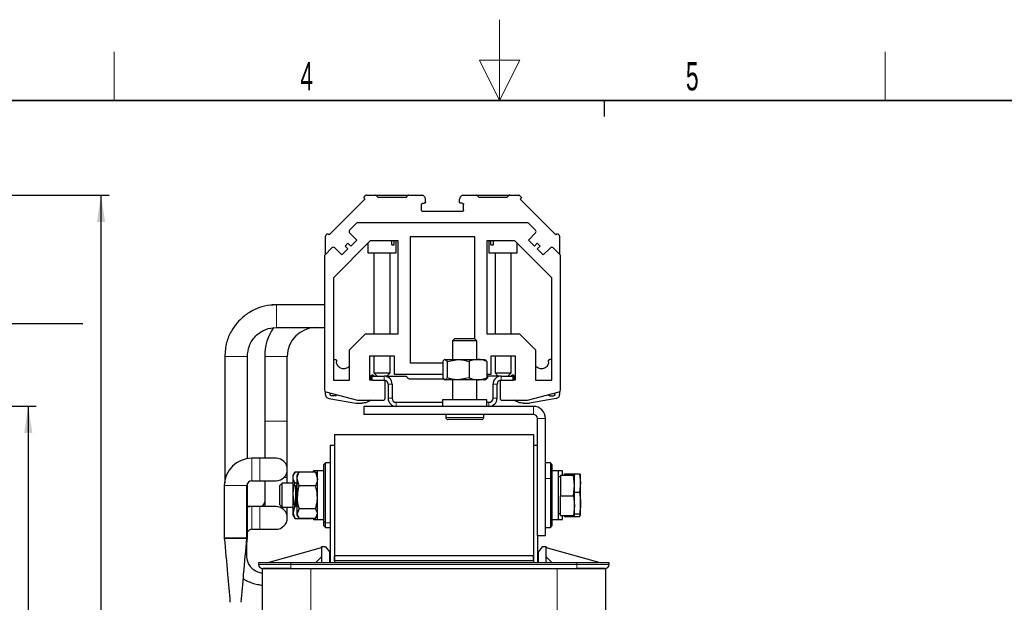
# Model space of a CAD drawing. Header units: millimetres. Extents: x 5 to 418, y 2 to 292.
# Tile 41 of 42: x 158 to 279, y 220 to 292. Entities that reach past the tile are written whole.
import ezdxf

# ---------------------------------------------------------------- set-up
doc = ezdxf.new("R2010")
doc.units = ezdxf.units.MM
doc.layers.add('SLD-0', color=7, linetype='Continuous')
doc.styles.add('SLDTEXTSTYLE0', font='TXT', dxfattribs={"width": 0.605})
doc.dimstyles.new('SLDDIMSTYLE0', dxfattribs={"dimtxt": 3.5, "dimasz": 3.302, "dimexe": 0, "dimexo": 0.0625, "dimgap": 0.875, "dimtad": 1, "dimlfac": 2, "dimrnd": 1e-09, "dimzin": 12, "dimdsep": 46, "dimtxsty": 'SLDTEXTSTYLE0', "dimsah": 1, "dimcen": 0.09, "dimadec": 0, "dimazin": 3, "dimtfac": 1, "dimtofl": 0, "dimtmove": 0, "dimatfit": 3, "dimfxl": 1, "dimfrac": 2, "dimtolj": 1, "dimtzin": 12, "dimarcsym": 0})
doc.dimstyles.new('SLDDIMSTYLE1', dxfattribs={"dimtxt": 3.5, "dimasz": 3.302, "dimexe": 0, "dimexo": 0.0625, "dimgap": 0.875, "dimtad": 1, "dimdec": 0, "dimlfac": 2, "dimrnd": 1e-09, "dimzin": 12, "dimdsep": 46, "dimtxsty": 'SLDTEXTSTYLE0', "dimsah": 1, "dimcen": 0.09, "dimadec": 0, "dimazin": 3, "dimtfac": 1, "dimtofl": 0, "dimtmove": 0, "dimatfit": 3, "dimfxl": 1, "dimfrac": 2, "dimtolj": 1, "dimtzin": 12, "dimarcsym": 0})

# ---------------------------------------------------------------- blocks, each defined once
blk = doc.blocks.new('_D_1')
at = {"layer": 'SLD-0'}
for p, q in [((137.16, 244.61), (159.62, 244.61)), ((158.62, 244.61), (158.62, 161.31)), ((151.91, 161.31), (159.62, 161.31))]:
    blk.add_line(p, q, dxfattribs=at)
for points in [[(158.62, 244.61), (158.12, 241.3), (159.13, 241.3)], [(158.62, 161.31), (159.13, 164.61), (158.12, 164.61)]]:
    blk.add_solid(points, dxfattribs=at)
at = {"layer": 'SLD-0', "insert": (154.11, 196.94), "char_height": 3.5, "attachment_point": 1, "rotation": 90, "style": 'SLDTEXTSTYLE0'}
blk.add_mtext('166,6', dxfattribs=at)
blk = doc.blocks.new('_D_2')
at = {"layer": 'SLD-0'}
for p, q in [((121.11, 270.76), (168.63, 270.76)), ((167.63, 270.76), (167.63, 161.31)), ((151.91, 161.31), (168.63, 161.31))]:
    blk.add_line(p, q, dxfattribs=at)
for points in [[(167.63, 270.76), (167.13, 267.45), (168.14, 267.45)], [(167.63, 161.31), (168.14, 164.61), (167.13, 164.61)]]:
    blk.add_solid(points, dxfattribs=at)
at = {"layer": 'SLD-0', "insert": (163.12, 212.02), "char_height": 3.5, "attachment_point": 1, "rotation": 90, "style": 'SLDTEXTSTYLE0'}
blk.add_mtext('219', dxfattribs=at)
blk = doc.blocks.new('SW_NOTE_0_16')
at = {"layer": 'SLD-0', "color": 0}
blk.add_line((30.23, 0), (0, 0), dxfattribs=at)
at = {"layer": 'SLD-0', "color": 0, "attachment_point": 1, "style": 'SLDTEXTSTYLE0'}
for s, insert, char_height in [('M6 Erdung', (0.48, 9.81), 3.5), ('protective earth', (1.67, 4.15), 3.175)]:
    blk.add_mtext(s, dxfattribs=dict(at, insert=insert, char_height=char_height))

msp = doc.modelspace()

# ---------------------------------------------------------------- linework, layer by layer
at = {"color": 7, "linetype": 'Continuous', "lineweight": 25}
for p, q in [((200.2446, 270.5718), (200.3849, 270.7121)), ((200.491, 270.756), (201.6167, 270.756)), ((201.7228, 270.7121), (201.9538, 270.481)), ((201.8288, 270.756), (205.5288, 270.756)), ((205.4038, 270.481), (205.6349, 270.7121)), ((205.741, 270.756), (207.3163, 270.756)), ((212.5413, 270.756), (214.1167, 270.756)), ((214.2228, 270.7121), (214.4538, 270.481)), ((214.3288, 270.756), (218.0288, 270.756)), ((217.9038, 270.481), (218.1349, 270.7121)), ((218.241, 270.756), (219.3667, 270.756)), ((219.4728, 270.7121), (219.6131, 270.5718)), ((200.3153, 270.2889), (195.8959, 265.8695)), ((200.2446, 270.3596), (200.3153, 270.2889)), ((205.4038, 270.481), (201.9538, 270.481)), ((207.3288, 268.906), (207.3288, 269.606)), ((207.4788, 269.756), (207.6663, 269.756)), ((207.8163, 269.906), (207.8163, 270.256)), ((212.0413, 269.906), (212.0413, 270.256)), ((212.3788, 269.756), (212.1913, 269.756)), ((212.5288, 268.881), (212.5288, 269.606)), ((217.9038, 270.481), (214.4538, 270.481)), ((219.6131, 270.3596), (219.5424, 270.2889)), ((223.9618, 265.8695), (219.5424, 270.2889)), ((212.4038, 268.756), (207.4788, 268.756)), ((199.2691, 267.2828), (198.4191, 266.4328)), ((220.4118, 267.356), (199.4459, 267.356)), ((221.4386, 266.4328), (220.5886, 267.2828)), ((195.4728, 265.7999), (195.6131, 265.9402)), ((195.8959, 265.8695), (195.8252, 265.9402)), ((198.4191, 266.0792), (199.303, 265.1953)), ((220.5547, 265.1953), (221.4386, 266.0792)), ((223.9618, 265.8695), (224.0325, 265.9402)), ((224.2446, 265.9402), (224.3849, 265.7999)), ((195.4288, 263.3863), (195.4288, 265.6939)), ((200.9814, 265.106), (196.4038, 260.5284)), ((198.207, 264.8064), (197.8534, 264.4529)), ((198.5605, 264.4529), (198.207, 264.8064)), ((199.303, 265.1953), (198.5605, 264.4529)), ((200.6788, 264.8034), (200.6788, 263.606)), ((204.4288, 265.106), (200.9814, 265.106)), ((203.6293, 264.606), (203.6293, 265.106)), ((203.6293, 264.606), (203.9404, 264.606)), ((203.9404, 264.606), (203.9404, 265.106)), ((204.1788, 263.606), (204.1788, 265.106)), ((204.4288, 253.606), (204.4288, 265.106)), ((213.9288, 265.606), (205.9288, 265.606)), ((205.9288, 265.606), (205.9288, 250.006)), ((213.9288, 252.971), (213.9288, 265.606)), ((218.8763, 265.106), (215.4288, 265.106)), ((215.4288, 265.106), (215.4288, 253.606)), ((215.6788, 265.106), (215.6788, 263.606)), ((215.9173, 264.606), (215.9173, 265.106)), ((215.9173, 264.606), (216.2284, 264.606)), ((216.2284, 264.606), (216.2284, 265.106)), ((223.4538, 260.5284), (218.8763, 265.106)), ((219.1788, 263.606), (219.1788, 264.8034)), ((221.2972, 264.4529), (220.5547, 265.1953)), ((221.6507, 264.8064), (221.2972, 264.4529)), ((222.0043, 264.4529), (221.6507, 264.8064)), ((224.4288, 265.6939), (224.4288, 263.4425)), ((196.2271, 264.2407), (195.3771, 263.3907)), ((197.4645, 263.3568), (196.5806, 264.2407)), ((198.207, 264.0993), (197.4645, 263.3568)), ((197.8534, 264.4529), (198.207, 264.0993)), ((200.6788, 263.606), (204.1788, 263.606)), ((201.4288, 263.606), (201.4288, 253.606)), ((203.4288, 253.606), (203.4288, 263.606)), ((215.6788, 263.606), (219.1788, 263.606)), ((216.4288, 263.606), (216.4288, 253.606)), ((218.4288, 253.606), (218.4288, 263.606)), ((221.6507, 264.0993), (222.0043, 264.4529)), ((222.3932, 263.3568), (221.6507, 264.0993)), ((223.2771, 264.2407), (222.3932, 263.3568)), ((224.4806, 263.3907), (223.6306, 264.2407)), ((195.3038, 263.214), (195.3038, 246.6531)), ((224.5538, 246.6531), (224.5538, 263.214)), ((196.4038, 260.5284), (196.4038, 247.856)), ((223.4538, 247.856), (223.4538, 260.5284)), ((189.3538, 257.1854), (188.8363, 257.1645)), ((195.3038, 257.1854), (189.3537, 257.1854)), ((189.354, 254.3854), (195.3038, 254.3854)), ((198.4038, 251.606), (200.4038, 253.606)), ((200.4038, 253.606), (204.4288, 253.606)), ((211.4288, 252.971), (211.1788, 252.721)), ((211.1788, 252.721), (211.1788, 250.406)), ((214.1788, 252.721), (211.1788, 252.721)), ((213.9288, 252.971), (211.4288, 252.971)), ((214.1788, 252.721), (213.9288, 252.971)), ((214.1788, 250.406), (214.1788, 252.721)), ((215.4288, 253.606), (219.4538, 253.606)), ((219.4538, 253.606), (221.4538, 251.606)), ((198.4038, 247.856), (198.4038, 251.606)), ((221.4538, 251.606), (221.4538, 247.856)), ((182.9538, 250.7857), (182.9538, 235.1492)), ((185.7538, 238.1012), (185.7538, 250.7857)), ((187.9038, 250.7854), (187.9038, 242.7854)), ((190.7038, 242.7854), (190.7038, 250.7854)), ((196.4038, 250.406), (196.6538, 250.406)), ((196.8038, 250.256), (196.8038, 250.131)), ((200.9288, 250.856), (203.9288, 250.856)), ((200.9288, 247.856), (200.9288, 250.856)), ((201.4288, 250.856), (201.4288, 248.756)), ((203.4288, 248.756), (203.4288, 250.856)), ((203.9288, 250.856), (203.9288, 248.606)), ((205.9288, 250.006), (209.9543, 250.006)), ((209.9543, 250.1827), (209.9543, 248.1293)), ((210.4904, 250.1827), (210.2223, 250.406)), ((210.2223, 250.406), (211.8527, 250.406)), ((210.4904, 250.1827), (211.8527, 250.406)), ((210.4904, 250.1827), (210.4904, 248.1293)), ((211.8527, 250.406), (214.3092, 250.406)), ((213.215, 250.1827), (213.215, 248.1293)), ((214.3092, 250.406), (215.1749, 250.406)), ((215.4034, 250.1827), (215.4034, 248.1293)), ((215.9288, 250.856), (218.9288, 250.856)), ((215.9288, 248.606), (215.9288, 250.856)), ((216.4288, 250.856), (216.4288, 248.756)), ((218.4288, 248.756), (218.4288, 250.856)), ((218.9288, 250.856), (218.9288, 247.856)), ((223.0538, 250.131), (223.0538, 250.256)), ((223.4538, 250.406), (223.2038, 250.406)), ((201.4288, 248.756), (201.8288, 248.356)), ((201.4288, 248.756), (203.4288, 248.756)), ((203.0288, 248.356), (203.4288, 248.756)), ((216.4288, 248.756), (216.8288, 248.356)), ((216.4288, 248.756), (218.4288, 248.756)), ((218.0288, 248.356), (218.4288, 248.756)), ((196.4038, 247.856), (198.4038, 247.856)), ((201.1788, 247.856), (200.9288, 247.856)), ((201.0788, 247.856), (201.0788, 248.356)), ((201.1788, 248.356), (202.6788, 248.356)), ((201.1788, 248.356), (201.1788, 247.856)), ((201.1788, 247.856), (202.6788, 247.856)), ((201.3038, 248.4859), (201.5288, 248.356)), ((203.0288, 248.356), (202.6788, 248.356)), ((202.8038, 245.606), (202.8038, 247.8401)), ((203.1227, 248.356), (205.3522, 248.356)), ((203.9288, 248.606), (209.9543, 248.606)), ((205.9288, 248.006), (210.1515, 248.006)), ((209.9543, 248.1293), (210.2223, 247.906)), ((210.1143, 247.9432), (210.1788, 247.906)), ((210.2223, 247.906), (210.1788, 247.906)), ((211.8527, 247.906), (210.2223, 247.906)), ((211.1788, 247.906), (211.1788, 245.406)), ((213.215, 248.1293), (211.8527, 247.906)), ((214.3092, 247.906), (211.8527, 247.906)), ((214.1788, 245.406), (214.1788, 247.906)), ((215.1788, 247.906), (214.3092, 247.906)), ((215.1788, 247.906), (215.2433, 247.9432)), ((215.4034, 248.1293), (215.2228, 247.9788)), ((215.2433, 247.9432), (215.3638, 248.0128)), ((215.5331, 248.1293), (215.3566, 248.0364)), ((215.4034, 248.606), (215.9288, 248.606)), ((216.7338, 248.356), (215.4034, 248.356)), ((215.5331, 248.1293), (215.5331, 248.356)), ((217.1788, 248.356), (216.8288, 248.356)), ((217.0538, 247.8401), (217.0538, 245.606)), ((217.1788, 248.356), (218.6788, 248.356)), ((217.1788, 247.856), (218.6788, 247.856)), ((218.3288, 248.356), (218.5538, 248.4859)), ((218.6788, 247.856), (218.6788, 248.356)), ((218.9288, 247.856), (218.6788, 247.856)), ((218.7788, 247.856), (218.7788, 248.356)), ((221.4538, 247.856), (223.4538, 247.856)), ((195.4288, 246.0868), (195.4288, 246.4107)), ((195.4891, 246.4116), (199.3971, 245.3645)), ((203.1788, 247.356), (203.1788, 245.606)), ((203.6788, 247.356), (203.6788, 245.606)), ((216.1788, 245.606), (216.1788, 247.356)), ((216.6788, 245.606), (216.6788, 247.356)), ((220.4606, 245.3645), (224.3685, 246.4116)), ((224.4288, 246.4417), (224.4288, 246.0868)), ((195.842, 245.5944), (199.1788, 245.006)), ((196.0288, 246.056), (196.0288, 246.267)), ((196.6585, 245.906), (196.1788, 245.906)), ((199.4618, 245.356), (202.5538, 245.356)), ((204.1788, 245.106), (209.9288, 245.106)), ((209.9288, 245.406), (209.9288, 244.606)), ((215.4288, 245.406), (209.9288, 245.406)), ((215.4288, 244.606), (215.4288, 245.406)), ((215.4288, 245.106), (215.6788, 245.106)), ((217.3038, 245.356), (220.3959, 245.356)), ((224.0157, 245.5944), (220.6788, 245.006)), ((223.1994, 245.906), (223.6788, 245.906)), ((223.8288, 246.056), (223.8288, 246.267)), ((199.1788, 245.006), (199.9284, 245.006)), ((200.1788, 244.606), (200.1788, 243.606)), ((221.1788, 244.606), (200.1788, 244.606)), ((219.9293, 245.006), (220.6788, 245.006)), ((187.9038, 242.7854), (187.9038, 238.1854)), ((190.7038, 236.7854), (190.7038, 242.7854)), ((221.1788, 243.606), (200.1788, 243.606)), ((210.3288, 243.606), (210.3288, 243.221)), ((214.7788, 242.971), (210.5788, 242.971)), ((215.0288, 243.221), (215.0288, 243.606)), ((221.6788, 228.606), (221.6788, 243.106)), ((222.6788, 228.606), (222.6788, 243.106)), ((196.5288, 241.106), (221.1788, 241.106)), ((196.5288, 241.106), (196.5288, 226.106)), ((221.1788, 241.106), (221.1788, 226.106)), ((196.0288, 239.806), (196.5288, 239.806)), ((196.0288, 239.806), (196.0288, 225.206)), ((196.5288, 239.806), (196.5288, 225.206)), ((221.1788, 239.806), (221.6788, 239.806)), ((221.1788, 239.806), (221.1788, 225.206)), ((187.3038, 238.1854), (186.3038, 238.1854)), ((189.3038, 238.1854), (187.3038, 238.1854)), ((190.7038, 235.7854), (190.7038, 236.7854)), ((194.4288, 236.606), (193.9288, 236.606)), ((193.9288, 236.4756), (193.9288, 236.606)), ((195.2288, 236.606), (194.4288, 236.606)), ((194.4288, 235.0008), (194.4288, 236.606)), ((195.4288, 237.606), (195.2288, 237.406)), ((195.2288, 230.3625), (195.2288, 237.406)), ((196.0288, 237.606), (195.4288, 237.606)), ((195.4288, 230.1918), (195.4288, 237.606)), ((223.2788, 237.606), (222.6788, 237.606)), ((223.4788, 237.406), (223.2788, 237.606)), ((223.2788, 237.606), (223.2788, 235.6597)), ((223.4788, 237.406), (223.4788, 235.557)), ((224.2788, 236.606), (223.4788, 236.606)), ((224.7788, 236.606), (224.2788, 236.606)), ((224.2788, 233.3541), (224.2788, 236.606)), ((224.7788, 236.142), (224.7788, 236.606)), ((186.3038, 235.3854), (187.3038, 235.3854)), ((187.3038, 235.3854), (189.3038, 235.3854)), ((187.9038, 235.3854), (187.9038, 232.1854)), ((190.7038, 235.106), (190.7038, 235.7854)), ((191.6169, 236.4318), (191.4288, 236.106)), ((191.4288, 235.8177), (191.4288, 236.106)), ((191.4288, 233.7026), (191.4288, 235.8177)), ((191.6521, 236.4906), (193.7056, 236.4906)), ((192.071, 236.3522), (191.9288, 236.106)), ((191.9288, 235.6221), (191.9288, 236.106)), ((192.1521, 234.7685), (191.9288, 235.6221)), ((191.9288, 233.3338), (191.9288, 235.6221)), ((192.0956, 236.3381), (192.1521, 236.4756)), ((194.2056, 236.4756), (192.1521, 236.4756)), ((194.2056, 236.4756), (194.4288, 235.6221)), ((194.2056, 236.4756), (194.2583, 236.3383)), ((194.4288, 236.106), (194.2856, 236.3541)), ((223.2788, 235.6597), (223.2788, 229.606)), ((223.4788, 235.557), (223.4788, 229.806)), ((224.5288, 235.9703), (224.2788, 235.826)), ((224.5288, 236.0683), (224.5288, 233.5323)), ((224.5288, 236.0683), (226.1381, 236.0683)), ((225.0288, 236.2683), (226.8881, 236.2683)), ((225.0288, 236.142), (225.0288, 236.2683)), ((226.2788, 234.8003), (226.1381, 236.0683)), ((226.2788, 236.106), (226.2785, 236.1068)), ((226.2788, 234.8003), (226.2788, 236.1052)), ((226.8881, 236.2683), (227.0288, 235.1196)), ((226.8881, 236.2683), (227.0288, 236.0859)), ((227.0288, 235.1196), (227.0288, 236.106)), ((182.9038, 234.7854), (182.9038, 228.2854)), ((185.7038, 228.2854), (185.7038, 234.7854)), ((185.7538, 228.2854), (185.7538, 235.004)), ((190.0856, 235.106), (189.7788, 234.7992)), ((189.7788, 232.4127), (189.7788, 234.7992)), ((191.4288, 235.106), (190.0856, 235.106)), ((190.0856, 232.106), (190.0856, 235.106)), ((191.6521, 235.1449), (191.9288, 235.1449)), ((191.9288, 234.9492), (191.7788, 234.7992)), ((191.7788, 233.5755), (191.7788, 234.7992)), ((194.2056, 234.7685), (192.1521, 234.7685)), ((194.4288, 230.606), (194.4288, 235.0008)), ((226.1381, 233.5323), (226.2788, 234.8003)), ((226.2788, 232.3011), (226.2788, 234.8003)), ((227.0288, 235.1196), (226.8881, 233.9708)), ((227.0288, 232.6396), (227.0288, 235.1196)), ((191.6521, 232.2603), (191.4288, 233.7026)), ((191.4288, 231.4909), (191.4288, 233.7026)), ((191.7788, 232.4127), (191.7788, 233.5755)), ((191.9288, 231.3177), (191.9288, 233.3338)), ((224.2788, 230.606), (224.2788, 233.3541)), ((224.5288, 233.5323), (226.1381, 233.5323)), ((224.5288, 231.0699), (224.5288, 233.5323)), ((226.1381, 233.5323), (226.2788, 232.3011)), ((226.2788, 233.9708), (226.8881, 233.9708)), ((186.3038, 232.1854), (185.7441, 232.139)), ((186.3038, 232.1854), (185.7446, 232.1854)), ((187.3038, 232.1854), (186.3038, 232.1854)), ((189.3038, 232.1854), (187.3038, 232.1854)), ((189.7788, 232.4127), (190.0856, 232.106)), ((190.0856, 232.106), (191.4288, 232.106)), ((190.7038, 230.7854), (190.7038, 232.106)), ((191.6521, 232.2603), (191.4288, 231.4909)), ((191.6521, 232.2603), (191.9288, 232.2603)), ((191.7788, 232.4127), (191.9288, 232.2627)), ((192.1521, 231.899), (191.9288, 231.3177)), ((194.2056, 231.899), (192.1521, 231.899)), ((226.2788, 232.3011), (226.1381, 231.0699)), ((226.2788, 231.1068), (226.2788, 232.3011)), ((227.0288, 231.126), (227.0288, 232.6396)), ((191.4288, 231.106), (191.4288, 231.4909)), ((191.4288, 231.106), (191.6169, 230.7802)), ((191.6521, 230.7214), (191.6234, 230.7911)), ((191.6521, 230.7214), (193.7056, 230.7214)), ((191.9288, 231.106), (191.9288, 231.3177)), ((191.9288, 231.106), (192.071, 230.8597)), ((194.2056, 230.7364), (192.1521, 230.7364)), ((193.9288, 230.606), (193.9288, 230.7364)), ((193.9288, 230.606), (194.4288, 230.606)), ((194.2056, 230.7364), (194.4288, 231.3177)), ((194.2856, 230.8579), (194.4288, 231.106)), ((194.4288, 230.606), (195.2288, 230.606)), ((223.4788, 230.606), (224.2788, 230.606)), ((224.2788, 231.386), (224.5288, 231.2416)), ((224.2788, 230.606), (224.7788, 230.606)), ((224.5288, 231.0699), (226.1381, 231.0699)), ((224.7788, 230.9817), (224.7788, 231.0699)), ((224.7788, 230.606), (224.7788, 230.9817)), ((225.0288, 231.0699), (225.0288, 230.9436)), ((225.0288, 230.9436), (226.8881, 230.9436)), ((226.2785, 231.1052), (226.2788, 231.106)), ((226.2788, 231.3084), (226.8881, 231.3084)), ((227.0288, 231.126), (226.8881, 231.3084)), ((226.8881, 230.9436), (227.0288, 231.126)), ((186.3038, 229.3854), (187.3038, 229.3854)), ((187.3038, 229.3854), (189.3038, 229.3854)), ((195.2288, 229.806), (195.2288, 230.3625)), ((195.2288, 229.806), (195.4288, 229.606)), ((195.4288, 229.606), (195.4288, 230.1918)), ((195.4288, 229.606), (196.0288, 229.606)), ((222.6788, 229.606), (223.2788, 229.606)), ((223.2788, 229.606), (223.4788, 229.806)), ((185.7038, 228.2854), (182.9038, 228.2854)), ((182.9038, 228.2854), (185.7038, 228.2854)), ((185.7538, 228.2854), (185.7038, 228.2854)), ((185.7057, 228.2854), (185.7538, 228.2854)), ((221.6788, 228.606), (222.6788, 228.606)), ((221.6788, 228.606), (221.6788, 225.206)), ((188.1538, 225.206), (194.9538, 227.106)), ((194.9538, 227.106), (194.9538, 227.206)), ((195.4538, 227.206), (194.9538, 227.206)), ((194.9538, 227.1058), (194.9538, 225.206)), ((195.4538, 227.206), (195.9538, 226.556)), ((222.2538, 227.206), (221.7538, 226.556)), ((222.7538, 227.206), (222.2538, 227.206)), ((222.7538, 227.206), (222.7538, 227.106)), ((222.7538, 227.1058), (222.7538, 227.106)), ((222.7538, 227.106), (229.5538, 225.206)), ((222.7538, 225.206), (222.7538, 227.1058)), ((194.9538, 225.956), (194.2038, 225.206)), ((195.9538, 225.206), (195.9538, 226.556)), ((196.5288, 225.456), (196.5288, 226.106)), ((221.1788, 226.106), (196.5288, 226.106)), ((221.1788, 225.456), (221.1788, 226.106)), ((221.7538, 226.556), (221.7538, 225.206)), ((223.5038, 225.206), (222.7538, 225.956)), ((191.1538, 225.206), (187.1538, 225.206)), ((187.1538, 225.206), (187.1538, 225.006)), ((187.6038, 224.506), (187.6038, 181.406)), ((187.6038, 224.506), (193.6038, 224.506)), ((226.5538, 225.206), (191.1538, 225.206)), ((193.6038, 224.506), (224.1038, 224.506)), ((221.1788, 225.456), (196.5288, 225.456)), ((196.5288, 225.456), (196.5288, 225.206)), ((221.1788, 225.456), (221.1788, 225.206)), ((224.1038, 224.506), (230.1038, 224.506)), ((230.5538, 225.206), (226.5538, 225.206)), ((230.1038, 224.506), (230.1038, 181.406)), ((230.5538, 225.006), (230.5538, 225.206))]:
    msp.add_line(p, q, dxfattribs=at)
at = {"color": 7, "linetype": 'Continuous', "lineweight": 18}
for p, q in [((201.8288, 270.7121), (205.5288, 270.7121)), ((214.3288, 270.7121), (218.0288, 270.7121)), ((182.9538, 250.7857), (185.7538, 250.7857)), ((187.9038, 250.7854), (190.7038, 250.7854)), ((202.6788, 247.856), (202.6788, 248.356)), ((217.1788, 248.356), (217.1788, 247.856)), ((203.6788, 247.356), (203.1788, 247.356)), ((216.6788, 247.356), (216.1788, 247.356)), ((203.1788, 245.606), (203.6788, 245.606)), ((204.1788, 245.106), (204.1788, 244.606)), ((215.6788, 244.606), (215.6788, 245.106)), ((216.1788, 245.606), (216.6788, 245.606)), ((221.1788, 243.606), (221.1788, 244.606)), ((187.9038, 242.7854), (190.7038, 242.7854)), ((210.3288, 243.221), (215.0288, 243.221)), ((222.6788, 243.106), (221.6788, 243.106)), ((186.3038, 238.1854), (186.3038, 235.3854)), ((187.3038, 238.1854), (187.3038, 235.3854)), ((190.2836, 235.7854), (190.7038, 235.7854)), ((222.6788, 235.6597), (223.2788, 235.6597)), ((223.4788, 235.557), (223.2788, 235.6597)), ((182.9038, 234.7854), (185.7038, 234.7854)), ((186.3038, 232.1854), (186.3038, 229.3854)), ((187.3038, 232.1854), (187.3038, 229.3854)), ((195.2288, 230.3625), (195.4288, 230.1918)), ((196.0288, 230.1918), (195.4288, 230.1918)), ((187.1538, 225.006), (191.1538, 225.006)), ((191.1538, 225.006), (191.1538, 225.206)), ((191.1538, 224.506), (191.1538, 225.006)), ((226.5538, 225.006), (191.1538, 225.006)), ((193.6038, 224.506), (193.6038, 181.406)), ((224.1038, 224.506), (224.1038, 181.406)), ((226.5538, 225.206), (226.5538, 225.006)), ((226.5538, 224.506), (226.5538, 225.006)), ((226.5538, 225.006), (230.5538, 225.006))]:
    msp.add_line(p, q, dxfattribs=at)
at = {"color": 7, "linetype": 'Continuous', "lineweight": 25}
for centre, radius, start, end in [((199.4459, 267.106), 0.25, 90, 135), ((220.4118, 267.106), 0.25, 45, 90), ((198.5959, 266.256), 0.25, 135, 225), ((221.2618, 266.256), 0.25, 315, 45), ((195.5538, 263.214), 0.25, 135, 180), ((196.4038, 264.064), 0.25, 45, 135), ((223.4538, 264.064), 0.25, 45, 135), ((224.3038, 263.214), 0.25, 0, 45), ((194.3038, 250.7854), 6.4, 145.871983, 180), ((194.3038, 250.7854), 3.6, 90, 180), ((202.6788, 247.356), 1, 0, 90), ((202.6788, 247.356), 0.5, 0, 90), ((217.1788, 247.356), 1, 90, 180), ((217.1788, 247.356), 0.5, 90, 180), ((195.5538, 246.6531), 0.25, 180, 255), ((224.3038, 246.6531), 0.25, 285, 0), ((199.4618, 245.606), 0.25, 255, 270), ((202.5538, 245.606), 0.25, 270, 0), ((204.1788, 245.606), 1, 180, 270), ((204.1788, 245.606), 0.5, 180, 270), ((215.6788, 245.606), 0.5, 270, 0), ((215.6788, 245.606), 1, 270, 0), ((217.3038, 245.606), 0.25, 180, 270), ((220.3959, 245.606), 0.25, 270, 285), ((221.1788, 243.106), 1.5, 0, 90), ((210.5788, 243.221), 0.25, 180, 270), ((214.7788, 243.221), 0.25, 270, 0), ((221.1788, 243.106), 0.5, 0, 90), ((186.3038, 234.7854), 3.4, 90, 180), ((189.3038, 236.7854), 1.4, 270, 90), ((186.3038, 234.7854), 0.6, 90, 180), ((187.3038, 232.7854), 0.6, 270, 0), ((189.3038, 230.7854), 1.4, 270, 90), ((186.3038, 228.7854), 0.6, 90, 158.381836), ((187.6538, 225.006), 0.5, 180, 270), ((230.0538, 225.006), 0.5, 270, 0)]:
    msp.add_arc(centre, radius, start, end, dxfattribs=at)
at = {"color": 7, "linetype": 'Continuous', "lineweight": 18}
msp.add_arc((143.5886, 255.7835), 45.7866, 358.250268, 1.754551, dxfattribs=at)
at = {"color": 7, "linetype": 'Continuous', "lineweight": 25}
for points in [[(200.491, 270.756), (200.4812, 270.7554), (200.4615, 270.7543), (200.4333, 270.7453), (200.4069, 270.7317), (200.3922, 270.7186), (200.3849, 270.7121)], [(201.7228, 270.7121), (201.7154, 270.7186), (201.7008, 270.7317), (201.6744, 270.7453), (201.6462, 270.7543), (201.6265, 270.7554), (201.6167, 270.756)], [(205.741, 270.756), (205.7312, 270.7554), (205.7115, 270.7543), (205.6833, 270.7453), (205.6569, 270.7317), (205.6422, 270.7186), (205.6349, 270.7121)], [(207.8163, 270.256), (207.8088, 270.3215), (207.7938, 270.4525), (207.6782, 270.6178), (207.5129, 270.7334), (207.3819, 270.7485), (207.3163, 270.756)], [(212.5413, 270.756), (212.4758, 270.7485), (212.3448, 270.7334), (212.1795, 270.6178), (212.0639, 270.4525), (212.0489, 270.3215), (212.0413, 270.256)], [(214.2228, 270.7121), (214.2154, 270.7186), (214.2008, 270.7317), (214.1744, 270.7453), (214.1462, 270.7543), (214.1265, 270.7554), (214.1167, 270.756)], [(218.241, 270.756), (218.2312, 270.7554), (218.2115, 270.7543), (218.1833, 270.7453), (218.1569, 270.7317), (218.1422, 270.7186), (218.1349, 270.7121)], [(219.4728, 270.7121), (219.4654, 270.7186), (219.4508, 270.7317), (219.4244, 270.7453), (219.3962, 270.7543), (219.3765, 270.7554), (219.3667, 270.756)], [(200.2446, 270.3596), (200.2323, 270.3751), (200.2077, 270.4061), (200.1972, 270.4657), (200.2077, 270.5253), (200.2323, 270.5563), (200.2446, 270.5718)], [(207.3288, 269.606), (207.3311, 269.6256), (207.3356, 269.665), (207.3703, 269.7145), (207.4199, 269.7492), (207.4592, 269.7537), (207.4788, 269.756)], [(207.8163, 269.906), (207.8141, 269.8863), (207.8096, 269.847), (207.7749, 269.7974), (207.7253, 269.7627), (207.686, 269.7582), (207.6663, 269.756)], [(212.1913, 269.756), (212.1717, 269.7582), (212.1324, 269.7627), (212.0828, 269.7974), (212.0481, 269.847), (212.0436, 269.8863), (212.0413, 269.906)], [(212.3788, 269.756), (212.3985, 269.7537), (212.4378, 269.7492), (212.4874, 269.7145), (212.5221, 269.665), (212.5266, 269.6256), (212.5288, 269.606)], [(219.6131, 270.5718), (219.6254, 270.5563), (219.65, 270.5253), (219.6605, 270.4657), (219.65, 270.4061), (219.6254, 270.3751), (219.6131, 270.3596)], [(207.4788, 268.756), (207.4592, 268.7582), (207.4199, 268.7627), (207.3703, 268.7974), (207.3356, 268.847), (207.3311, 268.8863), (207.3288, 268.906)], [(212.5288, 268.881), (212.527, 268.8646), (212.5232, 268.8318), (212.4943, 268.7905), (212.453, 268.7616), (212.4202, 268.7579), (212.4038, 268.756)], [(195.6131, 265.9402), (195.6286, 265.9525), (195.6595, 265.9771), (195.7191, 265.9877), (195.7787, 265.9771), (195.8097, 265.9525), (195.8252, 265.9402)], [(224.0325, 265.9402), (224.048, 265.9525), (224.079, 265.9771), (224.1386, 265.9877), (224.1981, 265.9771), (224.2291, 265.9525), (224.2446, 265.9402)], [(195.4728, 265.7999), (195.4662, 265.7926), (195.4531, 265.7779), (195.4395, 265.7516), (195.4305, 265.7233), (195.4294, 265.7037), (195.4288, 265.6939)], [(224.4288, 265.6939), (224.4283, 265.7037), (224.4272, 265.7233), (224.4182, 265.7516), (224.4046, 265.7779), (224.3915, 265.7926), (224.3849, 265.7999)], [(196.6538, 250.406), (196.6735, 250.4037), (196.7128, 250.3992), (196.7624, 250.3645), (196.7971, 250.315), (196.8016, 250.2756), (196.8038, 250.256)], [(198.2515, 249.4694), (198.184, 249.4201), (198.049, 249.3216), (197.8042, 249.2536), (197.5525, 249.2529), (197.3102, 249.3243), (197.0976, 249.4608), (196.9335, 249.6516), (196.8246, 249.8812), (196.8108, 250.0477), (196.8038, 250.131)], [(223.0538, 250.131), (223.0469, 250.0477), (223.0331, 249.8812), (222.9242, 249.6516), (222.7601, 249.4608), (222.5475, 249.3243), (222.3053, 249.2529), (222.0536, 249.2536), (221.8087, 249.3215), (221.6738, 249.4201), (221.6063, 249.4693)], [(223.0538, 250.256), (223.0561, 250.2756), (223.0606, 250.315), (223.0953, 250.3645), (223.1449, 250.3992), (223.1842, 250.4037), (223.2038, 250.406)], [(198.2515, 249.4694), (198.2662, 249.4799), (198.2956, 249.501), (198.3317, 249.5043), (198.3497, 249.506)], [(221.508, 249.506), (221.526, 249.5043), (221.5621, 249.501), (221.5915, 249.4799), (221.6063, 249.4693)], [(201.0788, 248.356), (201.0798, 248.3691), (201.0818, 248.3953), (201.0976, 248.4318), (201.1215, 248.4633), (201.153, 248.4874), (201.1896, 248.5026), (201.2288, 248.5076), (201.2683, 248.5029), (201.292, 248.4916), (201.3038, 248.4859)], [(205.3522, 248.356), (205.3659, 248.3549), (205.3932, 248.3528), (205.4309, 248.3356), (205.4635, 248.31), (205.478, 248.2868), (205.4853, 248.2752)], [(205.4853, 248.2752), (205.5095, 248.2365), (205.5578, 248.1591), (205.6666, 248.0739), (205.7924, 248.0167), (205.8833, 248.0096), (205.9288, 248.006)], [(218.5538, 248.4859), (218.5657, 248.4916), (218.5893, 248.5029), (218.6289, 248.5076), (218.6681, 248.5026), (218.7047, 248.4874), (218.7362, 248.4633), (218.7601, 248.4318), (218.7759, 248.3953), (218.7778, 248.3691), (218.7788, 248.356)], [(195.4288, 246.0868), (195.4348, 246.0285), (195.4466, 245.9121), (195.5388, 245.7595), (195.6731, 245.6422), (195.7857, 245.6103), (195.842, 245.5944)], [(196.1788, 245.906), (196.1592, 245.9082), (196.1199, 245.9127), (196.0703, 245.9474), (196.0356, 245.997), (196.0311, 246.0363), (196.0288, 246.056)], [(196.808, 246.0705), (196.8084, 246.0601), (196.8092, 246.0392), (196.8021, 246.0084), (196.7892, 245.9798), (196.7706, 245.9544), (196.7471, 245.9334), (196.7198, 245.9178), (196.6898, 245.9078), (196.6689, 245.9066), (196.6585, 245.906)], [(223.1994, 245.906), (223.189, 245.9066), (223.1681, 245.9078), (223.1381, 245.9178), (223.1107, 245.9333), (223.0872, 245.9543), (223.0685, 245.9797), (223.0556, 246.0084), (223.0485, 246.0392), (223.0493, 246.0601), (223.0497, 246.0706)], [(223.8288, 246.056), (223.8266, 246.0363), (223.8221, 245.997), (223.7874, 245.9474), (223.7378, 245.9127), (223.6985, 245.9082), (223.6788, 245.906)], [(224.0157, 245.5944), (224.072, 245.6103), (224.1846, 245.6422), (224.3189, 245.7595), (224.4111, 245.9121), (224.4229, 246.0285), (224.4288, 246.0868)]]:
    msp.add_open_spline(points, degree=3, dxfattribs=at)
for points, knots in [([(201.6167, 270.756), (201.6192, 270.756), (201.6227, 270.756), (201.6505, 270.756), (201.6767, 270.756), (201.7075, 270.756), (201.7573, 270.756), (201.7993, 270.756), (201.8288, 270.756)], [0, 0, 0, 0, 0.282325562, 0.395638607, 0.517770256, 0.631107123, 0.740435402, 1, 1, 1, 1]), ([(205.5288, 270.756), (205.5611, 270.756), (205.6063, 270.756), (205.6585, 270.756), (205.6882, 270.756), (205.7124, 270.756), (205.7358, 270.756), (205.7388, 270.756), (205.741, 270.756)], [0, 0, 0, 0, 0.28232556, 0.3956386, 0.51777025, 0.63110711, 0.74043539, 1, 1, 1, 1]), ([(214.1167, 270.756), (214.1189, 270.756), (214.1222, 270.756), (214.148, 270.756), (214.1727, 270.756), (214.2035, 270.756), (214.2541, 270.756), (214.2981, 270.756), (214.3288, 270.756)], [0, 0, 0, 0, 0.26461808, 0.38495477, 0.50402884, 0.61396803, 0.73058283, 1, 1, 1, 1]), ([(218.0288, 270.756), (218.0611, 270.756), (218.1063, 270.756), (218.1585, 270.756), (218.1882, 270.756), (218.2124, 270.756), (218.2358, 270.756), (218.2388, 270.756), (218.241, 270.756)], [0, 0, 0, 0, 0.28232556, 0.3956386, 0.51777025, 0.63110711, 0.74043539, 1, 1, 1, 1]), ([(189.3537, 257.1854), (188.8555, 257.1521), (187.9301, 257.0901), (186.7342, 256.6596), (185.8515, 256.1665), (185.1321, 255.6205), (184.4246, 254.9196), (183.6975, 253.8833), (183.0856, 252.4656), (182.9994, 251.3667), (182.9538, 250.7857)], [0, 0, 0, 0, 0.14859342, 0.27605155, 0.37593277, 0.45006301, 0.54545393, 0.67248151, 0.82682281, 1, 1, 1, 1]), ([(185.7538, 250.7857), (185.8019, 251.2385), (185.8759, 251.9351), (186.3248, 252.7732), (186.7895, 253.3499), (187.3662, 253.8145), (188.2044, 254.2634), (188.9011, 254.3373), (189.354, 254.3854)], [0, 0, 0, 0, 0.23945595, 0.36835921, 0.4999981, 0.63163725, 0.76054125, 1, 1, 1, 1]), ([(210.2223, 250.406), (210.216, 250.4058), (210.1255, 250.4026), (210.0367, 250.2886), (209.9543, 250.1827)], [0, 0, 0, 0, 0.07020058, 1, 1, 1, 1]), ([(211.8527, 250.406), (211.885, 250.4058), (212.345, 250.4026), (212.7958, 250.2886), (213.215, 250.1827)], [0, 0, 0, 0, 0.070200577, 1, 1, 1, 1]), ([(214.3092, 250.406), (214.0228, 250.3789), (213.6523, 250.3439), (213.2959, 250.2125), (213.215, 250.1827)], [0, 0, 0, 0, 0.7730974, 1, 1, 1, 1]), ([(215.4034, 250.1827), (215.1308, 250.2728), (214.77, 250.392), (214.3997, 250.4032), (214.3092, 250.406)], [0, 0, 0, 0, 0.75563417, 1, 1, 1, 1]), ([(215.1353, 250.406), (215.1417, 250.4058), (215.2322, 250.4026), (215.3209, 250.2886), (215.4034, 250.1827)], [0, 0, 0, 0, 0.07020058, 1, 1, 1, 1]), ([(210.2223, 247.906), (210.2287, 247.9062), (210.3192, 247.9094), (210.4079, 248.0233), (210.4904, 248.1293)], [0, 0, 0, 0, 0.07020058, 1, 1, 1, 1]), ([(211.8527, 247.906), (211.8204, 247.9062), (211.3604, 247.9094), (210.9096, 248.0233), (210.4904, 248.1293)], [0, 0, 0, 0, 0.07020058, 1, 1, 1, 1]), ([(213.215, 248.1293), (213.2959, 248.0995), (213.6523, 247.968), (214.0228, 247.933), (214.3092, 247.906)], [0, 0, 0, 0, 0.2269026, 1, 1, 1, 1]), ([(214.3092, 247.906), (214.3997, 247.9087), (214.77, 247.9199), (215.1308, 248.0392), (215.4034, 248.1293)], [0, 0, 0, 0, 0.24436583, 1, 1, 1, 1]), ([(201.0519, 245.356), (200.8822, 245.2564), (200.5351, 245.0527), (200.1336, 245.0218), (199.9284, 245.006)], [0, 0, 0, 0, 0.48889412, 1, 1, 1, 1]), ([(219.9293, 245.006), (219.724, 245.0218), (219.3225, 245.0527), (218.9755, 245.2564), (218.8058, 245.356)], [0, 0, 0, 0, 0.51110588, 1, 1, 1, 1]), ([(191.4288, 235.8177), (191.4559, 235.9939), (191.4909, 236.2217), (191.6223, 236.4409), (191.6521, 236.4906)], [0, 0, 0, 0, 0.7730974, 1, 1, 1, 1]), ([(191.6521, 235.1449), (191.562, 235.3126), (191.4428, 235.5344), (191.4316, 235.7621), (191.4288, 235.8177)], [0, 0, 0, 0, 0.75563417, 1, 1, 1, 1]), ([(191.9288, 235.6221), (191.9291, 235.6423), (191.9322, 235.9305), (192.0462, 236.213), (192.1521, 236.4756)], [0, 0, 0, 0, 0.07020058, 1, 1, 1, 1]), ([(194.4288, 235.6221), (194.4286, 235.6018), (194.4254, 235.3136), (194.3115, 235.0312), (194.2056, 234.7685)], [0, 0, 0, 0, 0.07020058, 1, 1, 1, 1]), ([(226.2788, 236.1052), (226.2631, 236.0958), (226.2422, 236.0835), (226.1586, 236.0713), (226.1381, 236.0683)], [0, 0, 0, 0, 0.75461458, 1, 1, 1, 1]), ([(191.4288, 233.7026), (191.4291, 233.7368), (191.4322, 234.2239), (191.5462, 234.7011), (191.6521, 235.1449)], [0, 0, 0, 0, 0.07020058, 1, 1, 1, 1]), ([(192.1521, 234.7685), (192.1223, 234.6625), (191.9909, 234.1951), (191.9559, 233.7093), (191.9288, 233.3338)], [0, 0, 0, 0, 0.2269026, 1, 1, 1, 1]), ([(194.4288, 233.3338), (194.4018, 233.7093), (194.3668, 234.1951), (194.2354, 234.6625), (194.2056, 234.7685)], [0, 0, 0, 0, 0.7730974, 1, 1, 1, 1]), ([(191.9288, 233.3338), (191.9316, 233.2151), (191.9428, 232.7296), (192.062, 232.2565), (192.1521, 231.899)], [0, 0, 0, 0, 0.24436583, 1, 1, 1, 1]), ([(194.2056, 231.899), (194.2957, 232.2565), (194.4149, 232.7296), (194.4261, 233.2151), (194.4288, 233.3338)], [0, 0, 0, 0, 0.755634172, 1, 1, 1, 1]), ([(226.8881, 233.9708), (226.8908, 233.957), (226.977, 233.5182), (227.0033, 233.0719), (227.0288, 232.6396)], [0, 0, 0, 0, 0.031449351, 1, 1, 1, 1]), ([(194.4288, 231.3177), (194.4286, 231.3315), (194.4254, 231.5278), (194.3115, 231.7201), (194.2056, 231.899)], [0, 0, 0, 0, 0.07020058, 1, 1, 1, 1]), ([(227.0288, 232.6396), (227.0131, 232.3026), (226.9922, 231.856), (226.9086, 231.4163), (226.8881, 231.3084)], [0, 0, 0, 0, 0.75461458, 1, 1, 1, 1]), ([(191.4288, 231.4909), (191.4291, 231.4726), (191.4322, 231.2128), (191.5462, 230.9581), (191.6521, 230.7214)], [0, 0, 0, 0, 0.07020058, 1, 1, 1, 1]), ([(191.9288, 231.3177), (191.9291, 231.3039), (191.9322, 231.1076), (192.0462, 230.9153), (192.1521, 230.7364)], [0, 0, 0, 0, 0.07020058, 1, 1, 1, 1]), ([(226.2788, 231.1068), (226.2631, 231.0975), (226.2422, 231.0851), (226.1586, 231.0729), (226.1381, 231.0699)], [0, 0, 0, 0, 0.75461458, 1, 1, 1, 1]), ([(182.9038, 228.2854), (183.042, 226.798), (183.2886, 224.1418), (183.5075, 221.4985), (183.6038, 220.3354)], [0, 0, 0, 0, 0.55995922, 1, 1, 1, 1]), ([(185.0038, 220.3354), (185.1002, 221.4985), (185.3191, 224.1418), (185.5657, 226.798), (185.7039, 228.2854)], [0, 0, 0, 0, 0.44004078, 1, 1, 1, 1]), ([(187.6038, 223.9119), (187.4239, 223.9552), (186.9823, 224.0614), (186.4621, 224.3718), (186.0878, 224.8159), (185.7566, 225.3939), (185.6875, 226.1266), (185.673, 227.1259), (185.721, 227.8148), (185.7538, 228.2854)], [0, 0, 0, 0, 0.0972731, 0.23869332, 0.30656762, 0.40556298, 0.58908698, 0.7192587, 1, 1, 1, 1]), ([(191.1538, 224.506), (190.7136, 224.506), (190.0363, 224.506), (189.2214, 224.506), (188.6607, 224.506), (188.209, 224.506), (187.7725, 224.506), (187.7006, 224.506), (187.6538, 224.506)], [0, 0, 0, 0, 0.23945684, 0.36836066, 0.5, 0.63163934, 0.76054316, 1, 1, 1, 1]), ([(230.0538, 224.506), (230.0071, 224.506), (229.9352, 224.506), (229.4987, 224.506), (229.047, 224.506), (228.4863, 224.506), (227.6714, 224.506), (226.9941, 224.506), (226.5538, 224.506)], [0, 0, 0, 0, 0.23945684, 0.36836066, 0.5, 0.63163934, 0.76054316, 1, 1, 1, 1]), ([(185.2504, 223.2608), (185.3901, 223.1743), (185.7443, 222.9549), (186.3396, 222.7205), (186.9889, 222.5403), (187.4052, 222.4852), (187.6038, 222.4589)], [0, 0, 0, 0, 0.19628814, 0.49785024, 0.76046506, 1, 1, 1, 1])]:
    msp.add_open_spline(points, degree=3, knots=knots, dxfattribs=at)
at = {"color": 7, "linetype": 'Continuous', "lineweight": 18}
for points in [[(201.8288, 270.756), (201.8288, 270.7554), (201.8288, 270.7543), (201.8288, 270.7453), (201.8288, 270.7317), (201.8288, 270.7186), (201.8288, 270.7121)], [(205.5288, 270.756), (205.5288, 270.7554), (205.5288, 270.7543), (205.5288, 270.7453), (205.5288, 270.7317), (205.5288, 270.7186), (205.5288, 270.7121)], [(214.3288, 270.756), (214.3288, 270.7554), (214.3288, 270.7543), (214.3288, 270.7453), (214.3288, 270.7317), (214.3288, 270.7186), (214.3288, 270.7121)], [(218.0288, 270.756), (218.0288, 270.7554), (218.0288, 270.7543), (218.0288, 270.7453), (218.0288, 270.7317), (218.0288, 270.7186), (218.0288, 270.7121)]]:
    msp.add_open_spline(points, degree=3, dxfattribs=at)
at = {"layer": 'SLD-0', "lineweight": 18}
for p, q in [((217, 292.5), (217, 282.5)), ((169.25, 282.5), (169.25, 288.5)), ((264.75, 282.5), (264.75, 288.5)), ((219.5, 287.5), (214.5, 287.5)), ((214.5, 287.5), (217, 282.5)), ((217, 282.5), (219.5, 287.5))]:
    msp.add_line(p, q, dxfattribs=at)
at = {"layer": 'SLD-0', "lineweight": 35}
msp.add_line((408, 282.5), (26, 282.5), dxfattribs=at)
at = {"layer": 'SLD-0'}
msp.add_line((230, 280.5), (230, 282.5), dxfattribs=at)
msp.add_line((230, 280.5), (230, 282.5), dxfattribs=at)

# ---------------------------------------------------------------- block references
msp.add_blockref('SW_NOTE_0_16', (135.1618, 254.8467), dxfattribs=at)

# ---------------------------------------------------------------- texts
at = {"layer": 'SLD-0', "char_height": 3.5, "attachment_point": 2, "style": 'SLDTEXTSTYLE0'}
for s, insert in [('4', (193.1027, 287.243)), ('5', (240.8527, 287.243))]:
    msp.add_mtext(s, dxfattribs=dict(at, insert=insert))

# ---------------------------------------------------------------- dimensions: what is measured, and where the dimension line sits
at = {"layer": 'SLD-0'}
for base, p1, dimstyle, picture, middle in [((167.634, 161.306), (121.1125, 270.756), 'SLDDIMSTYLE1', '_D_2', (167.634, 216.031)), ((158.6238, 161.306), (137.1625, 244.606), 'SLDDIMSTYLE0', '_D_1', (158.6238, 202.956))]:
    dim = msp.add_linear_dim(base=base, p1=p1, p2=(151.9125, 161.306), angle=90, dimstyle=dimstyle, dxfattribs=at)
    dim.commit()
    dim.dimension.update_dxf_attribs({"geometry": picture, "text_midpoint": middle, "dimtype": 160})

doc.saveas('drawing.dxf')
